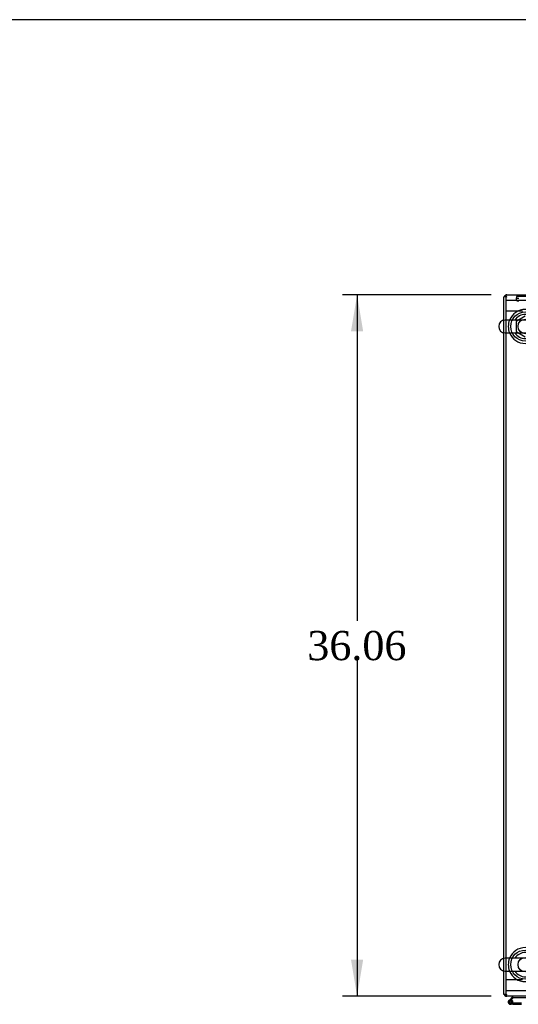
# Model space of a CAD drawing. Header units: inches. Extents: x 1 to 359, y -2 to 239.
# Tile 10 of 18: x 77 to 103, y 188 to 239. Entities that reach past the tile are written whole.
import ezdxf
from ezdxf.enums import TextEntityAlignment as Align
from ezdxf.lldxf.tags import DXFTag

# ---------------------------------------------------------------- set-up
doc = ezdxf.new("R2010")
doc.units = ezdxf.units.IN
doc.header["$MEASUREMENT"] = 0
for name, color, linetype in [('COM53964-5', 7, 'Continuous'), ('COM55523', 7, 'Continuous'), ('COM56676-2', 7, 'Continuous'), ('COM70755-6', 7, 'Continuous'), ('COM70838', 7, 'Continuous'), ('COM71200-3', 7, 'Continuous'), ('Default', 7, 'Continuous'), ('NTS18024', 7, 'Continuous'), ('SCS86415', 7, 'Continuous'), ('WAF25377', 7, 'Continuous'), ('WAM254785', 7, 'Continuous')]:
    doc.layers.add(name, color=color, linetype=linetype)
doc.styles.add('SEACAD_Times_New_Roman', font='times.ttf')
tags = doc.linetypes.add('HIDDEN2', pattern=[0.1875, 0.125, -0.0625]).pattern_tags.tags
tags[6:7] = [DXFTag(74, 4), DXFTag(75, 0), DXFTag(340, '0'), DXFTag(46, 0.0), DXFTag(50, 0.0), DXFTag(44, 0.0), DXFTag(45, 0.0)]
tags[4:5] = [DXFTag(74, 4), DXFTag(75, 0), DXFTag(340, '0'), DXFTag(46, 0.0), DXFTag(50, 0.0), DXFTag(44, 0.0), DXFTag(45, 0.0)]
doc.dimstyles.new('HAMMOND_(STH_-_300x200)', dxfattribs={"dimtxt": 1.5, "dimasz": 1.875, "dimexe": 0.75, "dimexo": 0.75, "dimgap": 0.375, "dimtad": 0, "dimtih": 1, "dimtoh": 1, "dimzin": 0, "dimdsep": 46, "dimtxsty": 'SEACAD_Times_New_Roman', "dimblk1": '_SE_FILLED', "dimblk2": '_SE_FILLED', "dimsah": 1, "dimcen": 0.75, "dimadec": 0, "dimazin": 0, "dimtfac": 0.8, "dimtofl": 0, "dimtmove": 0, "dimatfit": 3, "dimfxl": 1, "dimtolj": 1, "dimtzin": 0, "dimarcsym": 0})

# ---------------------------------------------------------------- blocks, each defined once
blk = doc.blocks.new('SE1')
at = {"layer": 'COM53964-5', "color": 7, "linetype": 'HIDDEN2'}
for p, q in [((102.507, 223.879), (102.369, 223.879)), ((103.231, 223.879), (102.507, 223.879)), ((102.507, 189.504), (102.369, 189.504)), ((103.231, 189.504), (102.507, 189.504))]:
    blk.add_line(p, q, dxfattribs=at)
at = {"layer": 'COM55523', "color": 7, "linetype": 'Continuous'}
for p, q in [((102.744, 188.662), (102.532, 188.45)), ((102.548, 188.376), (102.548, 188.351)), ((102.596, 188.426), (102.769, 188.6)), ((102.623, 188.426), (102.598, 188.426)), ((102.673, 188.351), (102.673, 188.376)), ((102.728, 188.364), (102.673, 188.364)), ((102.769, 188.6), (103.464, 188.6)), ((102.598, 188.301), (102.623, 188.301)), ((102.727, 188.247), (102.611, 188.247)), ((102.727, 188.309), (102.714, 188.309)), ((103.181, 188.309), (102.727, 188.309)), ((102.727, 188.309), (102.727, 188.247)), ((102.727, 188.247), (103.181, 188.247))]:
    blk.add_line(p, q, dxfattribs=at)
at = {"layer": 'COM55523', "color": 7, "linetype": 'HIDDEN2'}
for p, q in [((102.575, 188.405), (102.596, 188.426)), ((102.673, 188.364), (102.666, 188.364)), ((102.666, 188.359), (102.727, 188.353)), ((102.714, 188.309), (102.611, 188.309))]:
    blk.add_line(p, q, dxfattribs=at)
at = {"layer": 'COM55523', "color": 7, "linetype": 'Continuous'}
for centre, radius, start, end in [((102.611, 188.364), 0.117, 132.392, 0), ((102.598, 188.376), 0.05, 90, 180), ((102.598, 188.351), 0.05, 180, 270), ((102.623, 188.376), 0.05, 0, 90), ((102.623, 188.351), 0.05, 270, 0), ((102.611, 188.364), 0.117, 0, 72.9726)]:
    blk.add_arc(centre, radius, start, end, dxfattribs=at)
at = {"layer": 'COM55523', "color": 7, "linetype": 'HIDDEN2'}
for radius, start, end in [(0.117, 72.9726, 132.392), (0.055, 131.1959, 0), (0.055, 0, 131.1959)]:
    blk.add_arc((102.611, 188.364), radius, start, end, dxfattribs=at)
at = {"layer": 'COM56676-2', "color": 7, "linetype": 'HIDDEN2'}
for p, q in [((102.554, 224.442), (102.369, 224.442)), ((104.184, 224.442), (102.554, 224.442)), ((102.554, 188.942), (102.369, 188.942)), ((104.184, 188.942), (102.554, 188.942))]:
    blk.add_line(p, q, dxfattribs=at)
at = {"layer": 'COM70755-6', "color": 7, "linetype": 'Continuous'}
for p, q in [((102.369, 224.722), (138.239, 224.722)), ((102.369, 224.722), (102.369, 224.579)), ((102.369, 224.579), (102.369, 223.429)), ((102.369, 222.766), (102.369, 190.617)), ((102.369, 189.954), (102.369, 188.805)), ((102.369, 188.805), (102.369, 188.662)), ((138.239, 188.662), (102.369, 188.662))]:
    blk.add_line(p, q, dxfattribs=at)
at = {"layer": 'COM70755-6', "color": 7, "linetype": 'HIDDEN2'}
for p, q in [((102.369, 223.429), (102.369, 222.766)), ((102.369, 190.617), (102.369, 189.954))]:
    blk.add_line(p, q, dxfattribs=at)
for centre in [(103.369, 223.098), (103.369, 190.286)]:
    blk.add_circle(centre, 0.375, dxfattribs=at)
at = {"layer": 'COM70838', "color": 7, "linetype": 'HIDDEN2'}
for p, q in [((104.164, 224.646), (102.919, 224.646)), ((102.919, 224.646), (102.919, 224.564)), ((102.919, 224.438), (102.919, 224.564))]:
    blk.add_line(p, q, dxfattribs=at)
for centre, major_axis, start_param, end_param in [((103.044, 224.564), (-0.125, 0), 0, 1.570796), ((103.044, 224.438), (0.125, 0), 3.141593, 4.712389)]:
    blk.add_ellipse(centre, major_axis=major_axis, ratio=0.145455, start_param=start_param, end_param=end_param, dxfattribs=at)
at = {"layer": 'COM71200-3', "color": 7, "linetype": 'Continuous'}
for p, q in [((102.274, 223.423), (102.274, 224.627)), ((102.369, 224.627), (102.274, 224.627)), ((102.274, 190.611), (102.274, 222.772)), ((102.274, 188.757), (102.274, 189.96)), ((102.369, 188.757), (102.274, 188.757))]:
    blk.add_line(p, q, dxfattribs=at)
at = {"layer": 'COM71200-3', "color": 7, "linetype": 'HIDDEN2'}
for p, q in [((102.274, 222.772), (102.274, 223.423)), ((102.274, 189.96), (102.274, 190.611))]:
    blk.add_line(p, q, dxfattribs=at)
at = {"layer": 'COM71200-3', "color": 7, "linetype": 'Continuous'}
for centre, start, end in [((102.417, 224.579), 109.6129, 160.3871), ((102.417, 188.805), 199.6129, 250.3871)]:
    blk.add_arc(centre, 0.143, start, end, dxfattribs=at)
at = {"layer": 'COM71200-3', "color": 7, "linetype": 'HIDDEN2'}
for centre, radius, start, end in [((102.417, 224.579), 0.143, 90, 109.6129), ((102.417, 224.579), 0.048, 90, 180), ((102.417, 188.805), 0.048, 180, 270), ((102.417, 188.805), 0.143, 250.3871, 270)]:
    blk.add_arc(centre, radius, start, end, dxfattribs=at)
at = {"layer": 'NTS18024', "color": 7, "linetype": 'HIDDEN2'}
for p, q in [((103.364, 223.635), (102.904, 223.361)), ((102.904, 223.361), (102.904, 222.835)), ((102.904, 222.835), (103.369, 222.563))]:
    blk.add_line(p, q, dxfattribs=at)
at = {"layer": 'SCS86415', "color": 7, "linetype": 'Continuous'}
for p, q in [((104.405, 223.429), (102.333, 223.429)), ((102.333, 222.766), (104.405, 222.766)), ((104.405, 190.617), (102.333, 190.617)), ((102.333, 189.954), (104.405, 189.954))]:
    blk.add_line(p, q, dxfattribs=at)
for centre, radius, start, end in [((102.333, 223.098), 0.331, 90, 270), ((103.369, 223.098), 0.625, 32.0055, 147.9945), ((103.369, 223.098), 0.625, 212.0055, 327.9945), ((103.369, 190.286), 0.625, 32.0055, 147.9945), ((102.333, 190.286), 0.331, 90, 270), ((103.369, 190.286), 0.625, 212.0055, 327.9945)]:
    blk.add_arc(centre, radius, start, end, dxfattribs=at)
at = {"layer": 'WAF25377', "color": 7, "linetype": 'Continuous'}
for centre, start, end in [((103.369, 223.098), 22.2452, 157.7548), ((103.369, 223.098), 202.2452, 337.7548), ((103.369, 190.286), 22.2452, 157.7548), ((103.369, 190.286), 202.2452, 337.7548)]:
    blk.add_arc(centre, 0.875, start, end, dxfattribs=at)
at = {"layer": 'WAF25377', "color": 7, "linetype": 'HIDDEN2'}
for centre in [(103.369, 223.098), (103.369, 190.286)]:
    blk.add_arc(centre, 0.875, 157.7548, 202.2452, dxfattribs=at)
at = {"layer": 'WAM254785', "color": 7, "linetype": 'HIDDEN2'}
for centre in [(103.369, 223.098), (103.369, 190.286)]:
    blk.add_circle(centre, 0.75, dxfattribs=at)
blk = doc.blocks.new('DMBLK4658')
at = {"layer": 'Default', "linetype": 'Continuous'}
for points in [[(94.411, 222.847), (95.036, 222.847), (94.724, 224.722)], [(94.411, 190.537), (94.724, 188.662), (95.036, 190.537)]]:
    blk.add_hatch(color=7, dxfattribs=at).paths.add_polyline_path(points)
at = {"layer": 'Default', "color": 7, "linetype": 'Continuous'}
for p, q in [((101.619, 224.722), (93.974, 224.722)), ((94.724, 224.722), (94.724, 207.967)), ((94.724, 205.942), (94.724, 188.662)), ((101.619, 188.662), (93.974, 188.662))]:
    blk.add_line(p, q, dxfattribs=at)
at = {"layer": 'Default', "color": 7, "linetype": 'Continuous', "style": 'SEACAD_Times_New_Roman'}
blk.add_text('36.06', height=1.5, dxfattribs=at).set_placement((92.164, 207.442), align=Align.TOP_LEFT)
blk = doc.blocks.new('_SE_FILLED')
at = {"color": 0}
blk.add_line((0, 0), (-1, 0), dxfattribs=at)
blk.add_solid([(0, 0), (-1, -0.1665), (-1, 0.1665), (0, 0)], dxfattribs=at)
blk = doc.blocks.new('BORDER')
at = {"layer": 'Default', "color": 7, "linetype": 'Continuous'}
blk.add_line((0, 27.86), (-41.86, 27.86), dxfattribs=at)

msp = doc.modelspace()

# ---------------------------------------------------------------- block references
at = {"layer": 'Default', "color": 7, "xscale": 8.55, "yscale": 8.55, "zscale": 8.55}
msp.add_blockref('BORDER', (359.223, 0.67), dxfattribs=at)
at = {"layer": 'Default'}
msp.add_blockref('SE1', (0, 0), dxfattribs=at)

# ---------------------------------------------------------------- dimensions: what is measured, and where the dimension line sits
at = {"layer": 'Default', "color": 7, "linetype": 'Continuous'}
dim = msp.add_linear_dim(base=(94.724, 224.722), p1=(102.369, 224.722), p2=(102.369, 188.662), angle=270, text='\\A1;<>', dimstyle='HAMMOND_(STH_-_300x200)', dxfattribs=at)
dim.commit()
dim.dimension.update_dxf_attribs({"geometry": 'DMBLK4658', "text_midpoint": (94.724, 206.692), "dimtype": 161})

doc.saveas('drawing.dxf')
